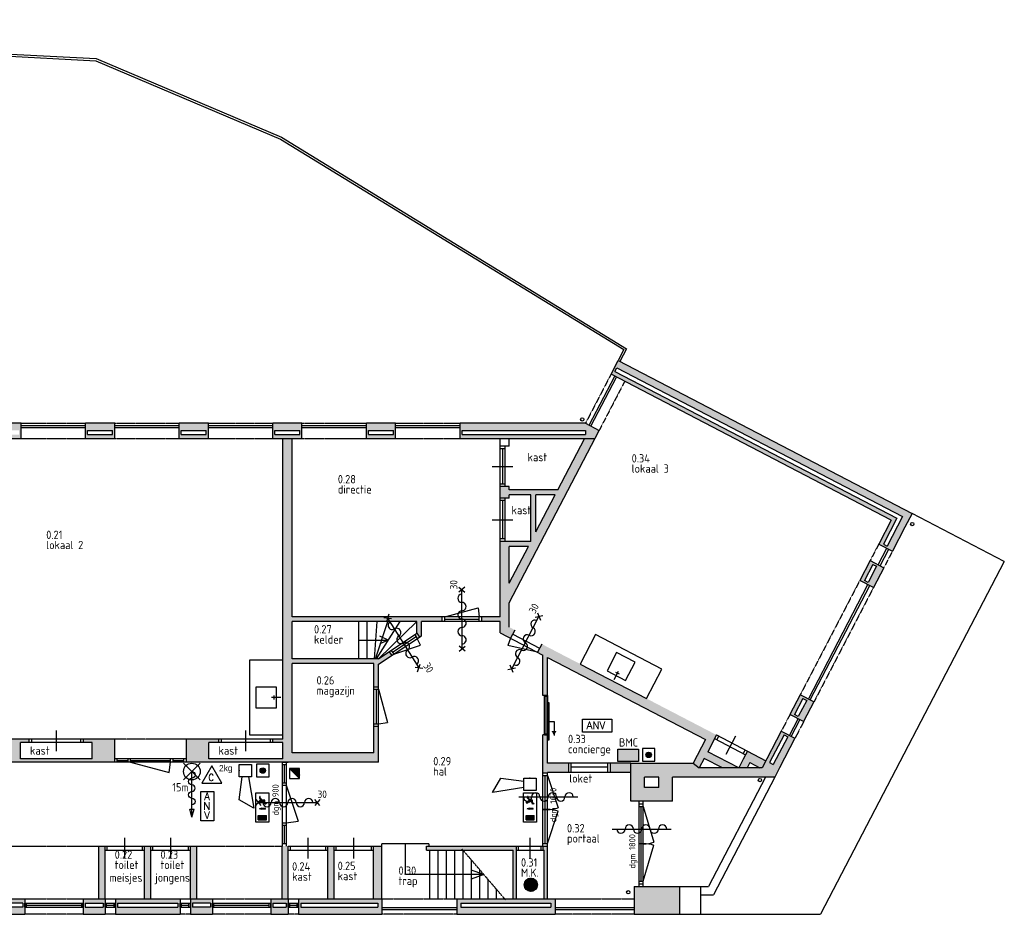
# Model space of a CAD drawing. Extents: x -405 to 650359, y -152298 to 34773.
# Tile 4 of 9: x 368327 to 391982, y -39413 to -17913. Entities that reach past the tile are written whole.
import ezdxf
from ezdxf.enums import TextEntityAlignment as Align

# ---------------------------------------------------------------- set-up
doc = ezdxf.new("R2010")
doc.units = 0
doc.header["$MEASUREMENT"] = 0
doc.linetypes.add('BORDER', pattern=[1.75, 0.5, -0.25, 0.5, -0.25, 0, -0.25])
doc.linetypes.add('DASHED', pattern=[0.75, 0.5, -0.25])
doc.layers.get('0').update_dxf_attribs({"linetype": 'CONTINUOUS'})
for name, color, linetype in [('04-Tekst', 2, 'CONTINUOUS'), ('09-Algemeen', 7, 'CONTINUOUS'), ('21-Buitenwanden', 3, 'CONTINUOUS'), ('22-Binnenwanden', 2, 'CONTINUOUS'), ('24-Trappen & hellingen', 1, 'CONTINUOUS'), ('31-Wandopeningen buiten', 2, 'CONTINUOUS'), ('32-Wandopeningen binnen', 2, 'CONTINUOUS'), ('63.2-CALAMITEITEN-DECENTRAAL', 6, 'CONTINUOUS'), ('65.1-BRAND', 6, 'CONTINUOUS'), ('65.13-BRANDBESTRIJDING', 6, 'CONTINUOUS'), ('73-Vaste keukenvoorzieningen', 1, 'CONTINUOUS'), ('93-Omheiningen', 3, 'CONTINUOUS'), ('94-Terreinafwerkingen', 7, 'CONTINUOUS')]:
    doc.layers.add(name, color=color, linetype=linetype)
doc.styles.add('GBB_ISOP', font='b-gbp3.shx')
doc.styles.add('NOTATIONS', font='ROMANS.shx', dxfattribs={"width": 0.7})
doc.styles.add('ROMANS', font='ROMANS.shx', dxfattribs={"height": 350})
doc.styles.get("Standard").update_dxf_attribs({"font": 'iso.shx'})
doc.styles.add('Symbols', font='isocp.shx', dxfattribs={"height": 180})

# ---------------------------------------------------------------- blocks, each defined once
blk = doc.blocks.new('BSHR')
at = {"linetype": 'Continuous'}
blk.add_line((1300, 0), (200, 0), dxfattribs=at)
for p, q in [((1300, 0), (1107, 52)), ((1107, -52), (1107, 52)), ((1300, 0), (1107, -52))]:
    blk.add_line(p, q)
for points in [[(2, 198), (402, -202)], [(2, -202), (402, 198)]]:
    blk.add_lwpolyline(points, dxfattribs=at)
for points in [[(200, 0, -1), (360, 0)], [(520, 0, -1), (360, 0)], [(840, 0, -1), (680, 0)], [(840, 0, -1), (1000, 0)]]:
    blk.add_lwpolyline(points, format="xyb", dxfattribs=at)
blk.add_circle((200, 0), 200)
blk.add_arc((600, 0), 80, 0, 180, dxfattribs=at)
blk.add_attdef('LENGTE', (388, 192), '', height=200)
blk = doc.blocks.new('009-kleefmagneet')
for p, q in [((120, 120), (-120, -120)), ((-120, 120), (120, 120)), ((-120, -120), (-120, 120)), ((-107, -120), (120, 107)), ((-89, -120), (120, 89)), ((-72, -120), (120, 72)), ((-54, -120), (120, 54)), ((-36, -120), (120, 36)), ((-18, -120), (120, 18)), ((120, -107), (7, 7)), ((120, -89), (16, 16)), ((120, -71), (25, 25)), ((120, -53), (34, 34)), ((120, -35), (43, 43)), ((120, -17), (52, 52)), ((120, 1), (61, 61)), ((120, 19), (70, 70)), ((120, 37), (79, 79)), ((120, 55), (88, 88)), ((120, 73), (96, 96)), ((120, 91), (105, 105)), ((120, 109), (114, 114)), ((120, 120), (120, -120)), ((120, -120), (-120, -120)), ((-118, -120), (-119, -119)), ((-100, -120), (-110, -110)), ((-82, -120), (-101, -101)), ((-64, -120), (-92, -92)), ((-46, -120), (-83, -83)), ((-28, -120), (-74, -74)), ((-10, -120), (-65, -65)), ((8, -120), (-56, -56)), ((26, -120), (-47, -47)), ((44, -120), (-38, -38)), ((62, -120), (-29, -29)), ((80, -120), (-20, -20)), ((97, -120), (-11, -11)), ((115, -120), (-2, -2)), ((0, -120), (120, 0)), ((18, -120), (120, -18)), ((36, -120), (120, -36)), ((54, -120), (120, -54)), ((72, -120), (120, -72)), ((90, -120), (120, -90)), ((108, -120), (120, -108))]:
    blk.add_line(p, q)
blk = doc.blocks.new('005-handmelder')
blk.add_hatch(color=256).paths.add_polyline_path([(-65, 0, 1), (65, 0, 1)])
blk.add_lwpolyline([(-150, -150), (150, -150), (150, 150), (-150, 150)], close=True)
blk.add_circle((0, 0), 65.3)
blk = doc.blocks.new('006-slow-whoop')
for p, q in [((0, -150), (0, 150)), ((0, 150), (300, 150)), ((300, 75), (1050, 200)), ((300, 150), (300, -150)), ((1050, 200), (850, -150)), ((300, -150), (0, -150)), ((850, -150), (300, -75))]:
    blk.add_line(p, q)
blk.add_point((150, -150))
blk = doc.blocks.new('CO2-blusser')
at = {"linetype": 'Continuous'}
for p, q in [((0, 416), (-240, 0)), ((240, 0), (0, 416)), ((-240, 0), (240, 0))]:
    blk.add_line(p, q, dxfattribs=at)
at = {"style": 'NOTATIONS', "width": 0.7}
blk.add_text('c', height=250, dxfattribs=at).set_placement((50, 58), align=Align.RIGHT)
at = {"linetype": 'Continuous', "style": 'GBB_ISOP'}
blk.add_attdef('XXX', (171, 288), '', height=150, dxfattribs=at)
blk = doc.blocks.new('Schuifdeur')
for p, q in [((1050, -70), (1050, -320)), ((1050, -320), (1620, -320))]:
    blk.add_line(p, q)
at = {"linetype": 'Continuous'}
for points in [[(0, -60), (0, -60), (35, -60), (35, 60), (35, 60), (35, 60), (0, 60), (0, -60)], [(1600, -60), (1600, -60), (1565, -60), (1565, 60), (1565, 60), (1565, 60), (1600, 60), (1600, -60)]]:
    blk.add_lwpolyline(points, dxfattribs=at)
blk.add_lwpolyline([(1565, 60), (35, 60), (35, -60), (1565, -60)], close=True)
blk.add_lwpolyline([(300, -120), (300, -80), (1800, -80), (1800, -120)], close=True, dxfattribs=at)
blk.add_lwpolyline([(1620, -320, 0, 200, 0), (1441, -320, 200, 200, 0)], format="xyseb")
blk = doc.blocks.new('010-BMC')
blk.add_hatch(color=256).paths.add_polyline_path([(250, 0), (250, 300), (-250, 300), (-250, 0)])
for p, q in [((-250, 0), (-250, 300)), ((-250, 300), (250, 300)), ((250, 300), (250, 0)), ((250, 0), (-250, 0))]:
    blk.add_line(p, q)
at = {"color": 2, "style": 'Symbols'}
blk.add_attdef('BMC', text='', height=200, dxfattribs=at).set_placement((8, 362), align=Align.CENTER)
blk = doc.blocks.new('011-noodarm(b)')
for p, q in [((0, 351), (314, 351)), ((0, -351), (0, 351)), ((314, 351), (314, -351)), ((314, -351), (0, -351))]:
    blk.add_line(p, q)
at = {"color": 2, "style": 'ROMANS'}
for s, p in [('A', (83, 147)), ('N', (63, -83)), ('V', (83, -302))]:
    blk.add_text(s, height=180, dxfattribs=at).set_placement(p)
at = {"color": 2, "style": 'Symbols'}
blk.add_attdef('groep', (350, -306), '', height=180, dxfattribs=at)
blk = doc.blocks.new('006-nooduit(a)')
for p, q in [((-351, 0), (351, 0)), ((-351, -314), (-351, 0)), ((351, 0), (351, -314)), ((-223, -217), (-268, -217)), ((-231, -207), (-265, -207)), ((-180, -157), (-231, -207)), ((-179, -174), (-223, -217)), ((-180, -107), (-180, -158)), ((-128, -216), (-179, -174)), ((-119, -99), (-171, -99)), ((-130, -109), (-171, -148)), ((-171, -113), (-171, -148)), ((-165, -160), (-171, -166)), ((-115, -213), (-171, -166)), ((-130, -109), (-166, -109)), ((-126, -192), (-165, -160)), ((-113, -110), (-158, -154)), ((-120, -185), (-158, -154)), ((-128, -246), (-128, -216)), ((-126, -192), (-120, -185)), ((-115, -246), (-115, -213)), ((11, -172), (29, -228)), ((22, -172), (11, -172)), ((22, -80), (22, -172)), ((35, -80), (22, -80)), ((46, -172), (29, -228)), ((35, -80), (35, -172)), ((35, -172), (46, -172)), ((292, -60), (187, -60)), ((187, -159), (286, -60)), ((187, -148), (276, -60)), ((187, -138), (265, -60)), ((187, -127), (255, -60)), ((187, -117), (244, -60)), ((187, -106), (233, -60)), ((187, -95), (223, -60)), ((187, -85), (212, -60)), ((187, -74), (202, -60)), ((187, -64), (191, -60)), ((187, -253), (187, -60)), ((292, -169), (187, -64)), ((187, -170), (292, -65)), ((187, -180), (292, -75)), ((292, -180), (187, -75)), ((187, -191), (292, -86)), ((292, -191), (187, -86)), ((292, -201), (187, -96)), ((187, -201), (292, -97)), ((187, -212), (292, -107)), ((292, -212), (187, -107)), ((292, -222), (187, -117)), ((187, -223), (292, -118)), ((187, -233), (292, -128)), ((292, -233), (187, -128)), ((187, -244), (292, -139)), ((292, -244), (187, -139)), ((291, -253), (187, -149)), ((280, -253), (187, -160)), ((270, -253), (187, -170)), ((259, -253), (187, -181)), ((249, -253), (187, -192)), ((238, -253), (187, -202)), ((227, -253), (187, -213)), ((217, -253), (187, -223)), ((206, -253), (187, -234)), ((189, -253), (292, -150)), ((292, -159), (193, -60)), ((199, -253), (292, -160)), ((292, -148), (204, -60)), ((210, -253), (292, -171)), ((292, -137), (214, -60)), ((220, -253), (292, -181)), ((292, -127), (225, -60)), ((231, -253), (292, -192)), ((292, -116), (236, -60)), ((242, -253), (292, -203)), ((292, -106), (246, -60)), ((252, -253), (292, -213)), ((292, -95), (257, -60)), ((263, -253), (292, -224)), ((292, -84), (267, -60)), ((273, -253), (292, -234)), ((292, -74), (278, -60)), ((292, -63), (289, -60)), ((292, -253), (292, -60)), ((351, -314), (-351, -314)), ((196, -253), (187, -245)), ((292, -253), (187, -253)), ((284, -253), (292, -245))]:
    blk.add_line(p, q)
blk.add_circle((-97, -86), 18.2)
for centre, radius, start, end in [((-265, -212), 5.6, 93.1187, 241.5324), ((-171, -109), 9.8, 87.6002, 187.0059), ((-166, -114), 4.97, 79.8909, 185.3463), ((-117, -105), 6.37, 307.8987, 109.8739), ((-121, -246), 6.53, 180, 0)]:
    blk.add_arc(centre, radius, start, end)
at = {"color": 2, "style": 'Symbols'}
blk.add_attdef('groep', text='', height=180, dxfattribs=at).set_placement((350, -492), align=Align.RIGHT)
blk = doc.blocks.new('010-noodarm(a)')
for p, q in [((-351, 0), (351, 0)), ((-351, -314), (-351, 0)), ((351, 0), (351, -314)), ((351, -314), (-351, -314))]:
    blk.add_line(p, q)
at = {"color": 2, "style": 'ROMANS'}
blk.add_text('ANV', height=180, dxfattribs=at).set_placement((-254, -239))
at = {"color": 2, "style": 'Symbols'}
blk.add_attdef('groep', text='', height=180, dxfattribs=at).set_placement((350, -492), align=Align.RIGHT)
blk = doc.blocks.new('Zelfsluitend')
at = {"linetype": 'Continuous'}
blk.add_line((-708, 0), (708, 0), dxfattribs=at)
for centre, start, end in [((-500, 0), 180, 0), ((-300, 0), 0, 180), ((-100, 0), 180, 0), ((-100, 0), 180, 0), ((100, 0), 0, 180), ((300, 0), 180, 0), ((500, 0), 0, 180)]:
    blk.add_arc(centre, 100, start, end, dxfattribs=at)
blk = doc.blocks.new('Zelfsl.WBDBO30')
at = {"layer": '65.1-BRAND', "linetype": 'Continuous'}
for p, q in [((-60, -72), (60, 72)), ((-60, 72), (60, -72)), ((0, 0), (1416, 0)), ((1476, 72), (1356, -72)), ((1476, -72), (1356, 72))]:
    blk.add_line(p, q, dxfattribs=at)
for centre, start, end in [((208, 0), 180, 0), ((408, 0), 0, 180), ((608, 0), 180, 0), ((608, 0), 180, 0), ((808, 0), 0, 180), ((1008, 0), 180, 0), ((1208, 0), 0, 180)]:
    blk.add_arc(centre, 100, start, end, dxfattribs=at)
blk.add_text('30', height=180, dxfattribs=at).set_placement((1421, 109))
blk = doc.blocks.new('001-ionisatie-melder')
h = blk.add_hatch()
h.set_pattern_fill('ANSI31', color=256, scale=4, style=0)
h.set_pattern_definition([(45, (5552.104, -9054.936), (-8.980256, 8.980256), [])])
h.paths.add_polyline_path([(-160, 0, 1), (160, 0, 1)])
blk.add_circle((0, 0), 160)

msp = doc.modelspace()

# ---------------------------------------------------------------- hatches: boundary and pattern name
at = {"layer": '21-Buitenwanden'}
h = msp.add_hatch(color=8, dxfattribs=at)
h.paths.add_polyline_path([(382704, -26105), (382533, -26433), (389266, -29938), (388966, -30514), (389294, -30685), (389594, -30109), (389765, -29780)])
h.paths.add_polyline_path([(389535, -29853), (389166, -30562), (389077, -30516), (389401, -29895), (382624, -26367), (382670, -26279)], flags=16)
h = msp.add_hatch(color=8, dxfattribs=at)
h.paths.add_polyline_path([(367659, -27613), (367659, -27983), (368359, -27983), (368359, -27613)])
h.paths.add_polyline_path([(368309, -27783), (368309, -27883), (367709, -27883), (367709, -27783)], flags=16)
h = msp.add_hatch(color=8, dxfattribs=at)
h.paths.add_polyline_path([(369909, -27613), (369909, -27983), (370609, -27983), (370609, -27613)])
h.paths.add_polyline_path([(370559, -27783), (370559, -27883), (369959, -27883), (369959, -27783)], flags=16)
h = msp.add_hatch(color=8, dxfattribs=at)
h.paths.add_polyline_path([(372159, -27613), (372159, -27983), (372859, -27983), (372859, -27613)])
h.paths.add_polyline_path([(372809, -27783), (372809, -27883), (372209, -27883), (372209, -27783)], flags=16)
h = msp.add_hatch(color=8, dxfattribs=at)
h.paths.add_polyline_path([(374409, -27613), (374409, -27983), (375109, -27983), (375109, -27613)])
h.paths.add_polyline_path([(375059, -27783), (375059, -27883), (374459, -27883), (374459, -27783)], flags=16)
h = msp.add_hatch(color=8, dxfattribs=at)
h.paths.add_polyline_path([(376659, -27613), (376659, -27983), (377359, -27983), (377359, -27613)])
h.paths.add_polyline_path([(377309, -27783), (377309, -27883), (376709, -27883), (376709, -27783)], flags=16)
h = msp.add_hatch(color=8, dxfattribs=at)
h.paths.add_polyline_path([(378909, -27613), (378909, -27983), (382144, -27983), (382247, -27784), (381919, -27613)])
h.paths.add_polyline_path([(381922, -27783), (381922, -27883), (378959, -27883), (378959, -27783)], flags=16)
h = msp.add_hatch(color=8, dxfattribs=at)
h.paths.add_polyline_path([(389086, -31084), (388758, -30913), (388511, -31388), (388839, -31559)])
h.paths.add_polyline_path([(388711, -31436), (388623, -31390), (388823, -31004), (388912, -31050)], flags=16)
h = msp.add_hatch(color=8, dxfattribs=at)
h.paths.add_polyline_path([(387408, -34309), (387079, -34138), (386832, -34612), (387160, -34783)])
h.paths.add_polyline_path([(387033, -34660), (386944, -34614), (387145, -34228), (387234, -34274)], flags=16)
h = msp.add_hatch(color=8, dxfattribs=at)
h.paths.add_polyline_path([(384655, -35893), (384509, -35783), (383009, -35783), (383009, -36693), (384009, -36693), (384009, -36113), (386468, -36113), (386583, -35892), (386953, -35182), (386625, -35011), (386166, -35893)])
h.paths.add_polyline_path([(386344, -35767), (386690, -35102), (386779, -35148), (386433, -35813)], flags=16)
h.paths.add_polyline_path([(383679, -36113), (383339, -36113), (383339, -36363), (383679, -36363)], flags=17)
msp.add_hatch(color=8, dxfattribs=at).paths.add_polyline_path([(384189, -39413), (384189, -38743), (383089, -38743), (383089, -39413)])
h = msp.add_hatch(color=8, dxfattribs=at)
h.paths.add_polyline_path([(368452, -39413), (368452, -39043), (367924, -39043), (367924, -39413)])
h.paths.add_polyline_path([(367974, -39243), (367974, -39143), (368402, -39143), (368402, -39243)], flags=16)
h = msp.add_hatch(color=8, dxfattribs=at)
h.paths.add_polyline_path([(370379, -39413), (370379, -39043), (369852, -39043), (369852, -39413)])
h.paths.add_polyline_path([(369902, -39243), (369902, -39143), (370329, -39143), (370329, -39243)], flags=16)
h = msp.add_hatch(color=8, dxfattribs=at)
h.paths.add_polyline_path([(372179, -39413), (372179, -39043), (370629, -39043), (370629, -39413)])
h.paths.add_polyline_path([(370679, -39243), (370679, -39143), (372129, -39143), (372129, -39243)], flags=16)
h = msp.add_hatch(color=8, dxfattribs=at)
h.paths.add_polyline_path([(372957, -39413), (372957, -39043), (372429, -39043), (372429, -39413)])
h.paths.add_polyline_path([(372479, -39243), (372479, -39143), (372907, -39143), (372907, -39243)], flags=16)
h = msp.add_hatch(color=8, dxfattribs=at)
h.paths.add_polyline_path([(374357, -39413), (374779, -39413), (374779, -39043), (374357, -39043)])
h.paths.add_polyline_path([(374407, -39243), (374407, -39143), (374729, -39143), (374729, -39243)], flags=16)
h = msp.add_hatch(color=8, dxfattribs=at)
h.paths.add_polyline_path([(377029, -39413), (377029, -39043), (375029, -39043), (375029, -39413)])
h.paths.add_polyline_path([(375079, -39243), (375079, -39143), (376929, -39143), (376929, -39243)], flags=16)
h = msp.add_hatch(color=8, dxfattribs=at)
h.paths.add_polyline_path([(381189, -39413), (381189, -39043), (378829, -39043), (378829, -39413)])
h.paths.add_polyline_path([(378929, -39243), (378929, -39143), (381089, -39143), (381089, -39243)], flags=16)
at = {"layer": '22-Binnenwanden'}
for points in [[(372334, -35753), (376949, -35753), (376949, -34893), (376839, -34893), (376839, -35533), (374869, -35533), (374869, -33383), (376839, -33383), (376839, -33943), (376949, -33943), (376949, -33405), (377265, -33194), (377204, -33102), (376949, -33273), (374869, -33273), (374869, -32373), (377869, -32373), (377869, -32658), (377930, -32749), (377979, -32717), (377979, -32373), (378479, -32373), (378479, -32263), (374869, -32263), (374869, -27983), (374649, -27983), (374649, -35203), (374412, -35203), (374412, -35283), (374649, -35283), (374649, -35673), (372874, -35673), (372874, -35283), (373112, -35283), (373112, -35203), (372334, -35203)], [(380870, -32918), (380768, -33113), (380899, -33181), (380899, -34153), (381009, -34153), (381009, -33238), (384805, -35214), (384509, -35783), (384655, -35893), (384774, -35665), (385212, -35893), (385602, -35893), (384857, -35505), (385067, -35102)], [(370609, -35753), (370609, -35673), (370609, -35203), (369857, -35203), (369857, -35283), (370069, -35283), (370069, -35673), (368344, -35673), (368344, -35283), (368557, -35283), (368557, -35203), (367437, -35203), (367437, -35283), (367674, -35283), (367674, -35673), (365899, -35673), (365899, -35283), (366137, -35283), (366137, -35203), (365359, -35203), (365359, -35753)], [(380899, -36013), (381009, -36013), (381009, -36003), (381509, -36003), (381509, -35783), (381009, -35783), (381009, -35103), (380938, -35103), (380899, -35103)], [(385812, -35490), (385710, -35685), (385602, -35893), (385805, -35893), (385870, -35768), (386109, -35893), (386166, -35893), (386255, -35721)], [(383009, -36003), (383009, -35783), (382509, -35783), (382509, -36003)], [(370229, -39043), (370379, -39043), (370379, -37773), (370229, -37773)], [(371329, -39043), (371479, -39043), (371479, -37773), (371329, -37773)], [(372429, -39043), (372579, -39043), (372579, -37773), (372429, -37773)], [(374629, -39043), (374779, -39043), (374779, -37773), (374629, -37773)], [(375729, -39043), (375879, -39043), (375879, -37773), (375729, -37773)], [(376829, -39043), (377029, -39043), (377029, -37773), (376829, -37773)], [(380179, -37873), (380179, -39043), (380259, -39043), (380259, -37873), (380259, -37773), (378099, -37773), (378099, -37873)], [(381009, -37773), (380899, -37773), (380899, -37873), (380929, -37873), (380929, -39043), (381009, -39043)]]:
    msp.add_hatch(color=8, dxfattribs=at).paths.add_polyline_path(points)
h = msp.add_hatch(color=8, dxfattribs=at)
h.paths.add_polyline_path([(379869, -32263), (379429, -32263), (379429, -32373), (379869, -32373), (379869, -32645), (380121, -32776), (380222, -32581), (380089, -32511), (380089, -31930), (382144, -27983), (381896, -27983), (381255, -29213), (380089, -29213), (380089, -29133), (379869, -29133), (379869, -29408), (380089, -29408), (380089, -29333), (380610, -29333), (380610, -30453), (379869, -30453)])
h.paths.add_polyline_path([(380089, -31453), (380089, -30573), (380547, -30573)], flags=16)
h.paths.add_polyline_path([(380730, -30222), (380730, -29333), (381193, -29333)], flags=16)

# ---------------------------------------------------------------- linework, layer by layer
at = {"layer": '09-Algemeen'}
for centre in [(381844, -27520), (389770, -30036), (386110, -36187), (382949, -38881)]:
    msp.add_circle(centre, 40, dxfattribs=at)
at = {"layer": '21-Buitenwanden'}
for p, q in [((382533, -26433), (382704, -26105)), ((382704, -26105), (389765, -29780)), ((389266, -29938), (382533, -26433)), ((382624, -26367), (382670, -26279)), ((382624, -26367), (389401, -29895)), ((382670, -26279), (389535, -29853)), ((368359, -27613), (367659, -27613)), ((368359, -27983), (368359, -27613)), ((369909, -27983), (369909, -27613)), ((370609, -27613), (369909, -27613)), ((370609, -27983), (370609, -27613)), ((372159, -27983), (372159, -27613)), ((372859, -27613), (372159, -27613)), ((372859, -27983), (372859, -27613)), ((374409, -27983), (374409, -27613)), ((375109, -27613), (374409, -27613)), ((375109, -27983), (375109, -27613)), ((377359, -27613), (376659, -27613)), ((376659, -27983), (376659, -27613)), ((377359, -27983), (377359, -27613)), ((381919, -27613), (378909, -27613)), ((378909, -27983), (378909, -27613)), ((381919, -27613), (382247, -27784)), ((369959, -27783), (370559, -27783)), ((369959, -27883), (369959, -27783)), ((369959, -27883), (370559, -27883)), ((370559, -27883), (370559, -27783)), ((372209, -27783), (372809, -27783)), ((372209, -27883), (372209, -27783)), ((372209, -27883), (372809, -27883)), ((372809, -27883), (372809, -27783)), ((374459, -27783), (375059, -27783)), ((374459, -27883), (374459, -27783)), ((374459, -27883), (375059, -27883)), ((375059, -27883), (375059, -27783)), ((376709, -27783), (377309, -27783)), ((376709, -27883), (376709, -27783)), ((376709, -27883), (377309, -27883)), ((377309, -27883), (377309, -27783)), ((378959, -27783), (381922, -27783)), ((378959, -27883), (378959, -27783)), ((378959, -27883), (381922, -27883)), ((381922, -27783), (381922, -27883)), ((368359, -27983), (367659, -27983)), ((370609, -27983), (369909, -27983)), ((372859, -27983), (372159, -27983)), ((375109, -27983), (374409, -27983)), ((377359, -27983), (376659, -27983)), ((382144, -27983), (378909, -27983)), ((389765, -29780), (389594, -30109)), ((389266, -29938), (388966, -30514)), ((389401, -29895), (389077, -30516)), ((389535, -29853), (389166, -30562)), ((389594, -30109), (389294, -30685)), ((388966, -30514), (389294, -30685)), ((389077, -30516), (389166, -30562)), ((388758, -30913), (388511, -31388)), ((388758, -30913), (389086, -31084)), ((388823, -31004), (388623, -31390)), ((388912, -31050), (388711, -31436)), ((388823, -31004), (388912, -31050)), ((389086, -31084), (388839, -31559)), ((388839, -31559), (388511, -31388)), ((388711, -31436), (388623, -31390)), ((387079, -34138), (386832, -34612)), ((387145, -34228), (386944, -34614)), ((387234, -34274), (387033, -34660)), ((387408, -34309), (387079, -34138)), ((387145, -34228), (387234, -34274)), ((387408, -34309), (387160, -34783)), ((387160, -34783), (386832, -34612)), ((387033, -34660), (386944, -34614)), ((386625, -35011), (386166, -35893)), ((386690, -35102), (386344, -35767)), ((386779, -35148), (386433, -35813)), ((386953, -35182), (386583, -35892)), ((386625, -35011), (386953, -35182)), ((386690, -35102), (386779, -35148)), ((383009, -36693), (383009, -35783)), ((383009, -35783), (384509, -35783)), ((384509, -35783), (384655, -35893)), ((386166, -35893), (384655, -35893)), ((386344, -35767), (386433, -35813)), ((386583, -35892), (386468, -36113)), ((383679, -36113), (383339, -36113)), ((383339, -36363), (383339, -36113)), ((383679, -36363), (383679, -36113)), ((386468, -36113), (384009, -36113)), ((384009, -36693), (384009, -36113)), ((383679, -36363), (383339, -36363)), ((384009, -36693), (383009, -36693)), ((383089, -38743), (383089, -39413)), ((383089, -38743), (384689, -38743)), ((384189, -39413), (384189, -38743)), ((384689, -39413), (384689, -38743)), ((367924, -39043), (368452, -39043)), ((368402, -39143), (367974, -39143)), ((368402, -39243), (367974, -39243)), ((368402, -39143), (368402, -39243)), ((368452, -39043), (368452, -39413)), ((369852, -39043), (370379, -39043)), ((369852, -39043), (369852, -39413)), ((369852, -39043), (370379, -39043)), ((369902, -39143), (370329, -39143)), ((369902, -39143), (369902, -39243)), ((369902, -39243), (370329, -39243)), ((370329, -39143), (370329, -39243)), ((370379, -39043), (370379, -39413)), ((370629, -39043), (372179, -39043)), ((370629, -39043), (370629, -39413)), ((370629, -39043), (372179, -39043)), ((370679, -39143), (372129, -39143)), ((370679, -39143), (370679, -39243)), ((370679, -39243), (372129, -39243)), ((372129, -39143), (372129, -39243)), ((372179, -39043), (372179, -39413)), ((372429, -39043), (372429, -39413)), ((372429, -39043), (372957, -39043)), ((372907, -39143), (372479, -39143)), ((372479, -39143), (372479, -39243)), ((372907, -39243), (372479, -39243)), ((372907, -39143), (372907, -39243)), ((372957, -39043), (372957, -39413)), ((374357, -39043), (374357, -39413)), ((374357, -39043), (374779, -39043)), ((374407, -39143), (374729, -39143)), ((374407, -39143), (374407, -39243)), ((374407, -39243), (374729, -39243)), ((374729, -39143), (374729, -39243)), ((374779, -39043), (374779, -39413)), ((375029, -39043), (375029, -39413)), ((375029, -39043), (377029, -39043)), ((375079, -39143), (376929, -39143)), ((375079, -39143), (375079, -39243)), ((375079, -39243), (376929, -39243)), ((376929, -39143), (376929, -39243)), ((377029, -39043), (377029, -39413)), ((378829, -39043), (378829, -39413)), ((378829, -39043), (381189, -39043)), ((378929, -39143), (381089, -39143)), ((378929, -39143), (378929, -39243)), ((378929, -39243), (381089, -39243)), ((381089, -39143), (381089, -39243)), ((381189, -39043), (381189, -39413)), ((367924, -39413), (368452, -39413)), ((369852, -39413), (370379, -39413)), ((369852, -39413), (370379, -39413)), ((370629, -39413), (372179, -39413)), ((370629, -39413), (372179, -39413)), ((372429, -39413), (372957, -39413)), ((374357, -39413), (374779, -39413)), ((375029, -39413), (377029, -39413)), ((378829, -39413), (381189, -39413)), ((383089, -39413), (384689, -39413))]:
    msp.add_line(p, q, dxfattribs=at)
at = {"layer": '21-Buitenwanden', "color": 8, "linetype": 'DASHED'}
for p, q in [((382533, -26433), (381919, -27613)), ((382862, -26604), (382247, -27784)), ((368359, -27613), (369909, -27613)), ((370609, -27613), (372159, -27613)), ((372859, -27613), (374409, -27613)), ((375109, -27613), (376659, -27613)), ((377359, -27613), (378909, -27613)), ((369909, -27983), (368359, -27983)), ((372159, -27983), (370609, -27983)), ((374409, -27983), (372859, -27983)), ((376659, -27983), (375109, -27983)), ((378909, -27983), (377359, -27983)), ((388966, -30514), (388758, -30913)), ((389294, -30685), (389086, -31084)), ((388511, -31388), (387079, -34138)), ((388839, -31559), (387408, -34309)), ((386832, -34612), (386625, -35011)), ((387160, -34783), (386953, -35182)), ((368452, -39043), (369852, -39043)), ((370379, -39043), (370629, -39043)), ((372179, -39043), (372429, -39043)), ((372957, -39043), (374357, -39043)), ((374779, -39043), (375029, -39043)), ((377029, -39043), (378829, -39043)), ((381189, -39043), (383089, -39043)), ((369852, -39413), (368452, -39413)), ((370629, -39413), (370379, -39413)), ((372429, -39413), (372179, -39413)), ((374357, -39413), (372957, -39413)), ((375029, -39413), (374779, -39413)), ((378829, -39413), (377029, -39413)), ((383089, -39413), (381189, -39413))]:
    msp.add_line(p, q, dxfattribs=at)
at = {"layer": '22-Binnenwanden'}
for p, q in [((380089, -31930), (382247, -27784)), ((374649, -35203), (374649, -27983)), ((374869, -32263), (374869, -27983)), ((379869, -32263), (379869, -27983)), ((380089, -28163), (380089, -27983)), ((381255, -29213), (381896, -27983)), ((380089, -29213), (380089, -29133)), ((381255, -29213), (380089, -29213)), ((380089, -29408), (380089, -29333)), ((380610, -29333), (380089, -29333)), ((380610, -30453), (380610, -29333)), ((381193, -29333), (380730, -29333)), ((380730, -30222), (380730, -29333)), ((380730, -30222), (381193, -29333)), ((380610, -30453), (379869, -30453)), ((380089, -31453), (380547, -30573)), ((380089, -31453), (380089, -30573)), ((380547, -30573), (380089, -30573)), ((380089, -32511), (380089, -31930)), ((379869, -32263), (374869, -32263)), ((374869, -33273), (374869, -32373)), ((377869, -32373), (374869, -32373)), ((377869, -32658), (377869, -32373)), ((379869, -32373), (377979, -32373)), ((377979, -32717), (377979, -32373)), ((379869, -32645), (379869, -32373)), ((376949, -33273), (377869, -32658)), ((376949, -33405), (377979, -32717)), ((379869, -32645), (380899, -33181)), ((376949, -33273), (374869, -33273)), ((380899, -34153), (380899, -33181)), ((381009, -33238), (384805, -35214)), ((381009, -34153), (381009, -33238)), ((374869, -35533), (374869, -33383)), ((376839, -33383), (374869, -33383)), ((376839, -35533), (376839, -33383)), ((376949, -35753), (376949, -33405)), ((370609, -35203), (365359, -35203)), ((370609, -35753), (370609, -35203)), ((374649, -35203), (372334, -35203)), ((372334, -35753), (372334, -35203)), ((380899, -37773), (380899, -35103)), ((381009, -35783), (381009, -35103)), ((384805, -35214), (384509, -35783)), ((385067, -35102), (384857, -35505)), ((368344, -35673), (368344, -35283)), ((370069, -35283), (368344, -35283)), ((370069, -35673), (370069, -35283)), ((372874, -35673), (372874, -35283)), ((374649, -35283), (372874, -35283)), ((374649, -35673), (374649, -35283)), ((385758, -35462), (385712, -35551)), ((370069, -35673), (368344, -35673)), ((374649, -35673), (372874, -35673)), ((376839, -35533), (374869, -35533)), ((384774, -35665), (384655, -35893)), ((385710, -35685), (385602, -35893)), ((385812, -35490), (385710, -35685)), ((385812, -35490), (386255, -35721)), ((376949, -35753), (365359, -35753)), ((374629, -35753), (374779, -35753)), ((374629, -35753), (374629, -37773)), ((374729, -35753), (374729, -37773)), ((383009, -35783), (381009, -35783)), ((385870, -35768), (385805, -35893)), ((385870, -35768), (386109, -35893)), ((381009, -39043), (381009, -36003)), ((383009, -36003), (381009, -36003)), ((370229, -39043), (370229, -37773)), ((370229, -37773), (370379, -37773)), ((370379, -39043), (370379, -37773)), ((371329, -39043), (371329, -37773)), ((371329, -37773), (371479, -37773)), ((371479, -39043), (371479, -37773)), ((372429, -39043), (372429, -37773)), ((372429, -37773), (372579, -37773)), ((372579, -39043), (372579, -37773)), ((374629, -39043), (374629, -37773)), ((374779, -39043), (374779, -37773)), ((375729, -39043), (375729, -37773)), ((375729, -37773), (375879, -37773)), ((375879, -39043), (375879, -37773)), ((376829, -39043), (376829, -37773)), ((376829, -37773), (377029, -37773)), ((377029, -39043), (377029, -37773)), ((378099, -37873), (378099, -37773)), ((378099, -37773), (380899, -37773)), ((378099, -37873), (380179, -37873)), ((380179, -39043), (380179, -37873)), ((380259, -39043), (380259, -37873)), ((380259, -37873), (380929, -37873)), ((380929, -39043), (380929, -37873)), ((380929, -39043), (381009, -39043))]:
    msp.add_line(p, q, dxfattribs=at)
at = {"layer": '22-Binnenwanden', "color": 8, "linetype": 'DASHED'}
for p, q in [((372334, -35203), (370609, -35203)), ((368074, -37773), (370229, -37773)), ((372579, -37773), (374629, -37773))]:
    msp.add_line(p, q, dxfattribs=at)
at = {"layer": '24-Trappen & hellingen'}
for p, q in [((376474, -33273), (376474, -32373)), ((376674, -33273), (376674, -32373)), ((376854, -33273), (376919, -32373)), ((376874, -33273), (377169, -32373)), ((376899, -33273), (377469, -32373)), ((377869, -32373), (376949, -33273)), ((376474, -32823), (377180, -32823)), ((377180, -32823), (376980, -32731)), ((377180, -32823), (376980, -32915)), ((386243, -36113), (384874, -38743)), ((386468, -36113), (384995, -38943)), ((378159, -37723), (377029, -37723)), ((377029, -37773), (377029, -37723)), ((377594, -38458), (377594, -37723)), ((378159, -37723), (378159, -37773)), ((378179, -39043), (378179, -37873)), ((378379, -39043), (378379, -37873)), ((378579, -39043), (378579, -37873)), ((378779, -39043), (378779, -37873)), ((378979, -39043), (378979, -37873)), ((379179, -39043), (379179, -38107)), ((379477, -38458), (377594, -38458)), ((379477, -38458), (379177, -38348)), ((379477, -38458), (379177, -38568)), ((379379, -39043), (379379, -38341)), ((379579, -39043), (379579, -38575)), ((384689, -38743), (384874, -38743)), ((379779, -39043), (379779, -38809)), ((384689, -38943), (384995, -38943)), ((379979, -39043), (379979, -39043))]:
    msp.add_line(p, q, dxfattribs=at)
at = {"layer": '24-Trappen & hellingen', "linetype": 'BORDER', "ltscale": 2}
msp.add_line((379998, -39065), (378960, -37851), dxfattribs=at)
at = {"layer": '31-Wandopeningen buiten'}
for p, q in [((382008, -27659), (382622, -26479)), ((382052, -27682), (382666, -26502)), ((368359, -27663), (369909, -27663)), ((370609, -27663), (372159, -27663)), ((372859, -27663), (374409, -27663)), ((375109, -27663), (376659, -27663)), ((377359, -27663), (378909, -27663)), ((368359, -27713), (369909, -27713)), ((370609, -27713), (372159, -27713)), ((372859, -27713), (374409, -27713)), ((375109, -27713), (376659, -27713)), ((377359, -27713), (378909, -27713)), ((388953, -31015), (389161, -30616)), ((388997, -31038), (389205, -30639)), ((387274, -34239), (388706, -31490)), ((387319, -34262), (388750, -31513)), ((386820, -35113), (387027, -34714)), ((386864, -35136), (387072, -34737)), ((380899, -37773), (380899, -36013)), ((380899, -36013), (381009, -36013)), ((380899, -36073), (381009, -36073)), ((380954, -37713), (380954, -36073)), ((381009, -37773), (381009, -36013)), ((381009, -36073), (381265, -36856)), ((381009, -36893), (380899, -36893)), ((383199, -36693), (383199, -38743)), ((383199, -36758), (383309, -36758)), ((383199, -36818), (383309, -36818)), ((383254, -38618), (383254, -36818)), ((383309, -38743), (383309, -36693)), ((383309, -38743), (383309, -36693)), ((383309, -36818), (383565, -37681)), ((381009, -37713), (381265, -36930)), ((375254, -38073), (375254, -37573)), ((376354, -38073), (376354, -37573)), ((380899, -37713), (381009, -37713)), ((380899, -37773), (381009, -37773)), ((383309, -37718), (383199, -37718)), ((383309, -38618), (383565, -37755)), ((383199, -38618), (383309, -38618)), ((383199, -38678), (383309, -38678)), ((368452, -39143), (369852, -39143)), ((368452, -39243), (368452, -39143)), ((368452, -39243), (369852, -39243)), ((368487, -39243), (368487, -39143)), ((368487, -39193), (369817, -39193)), ((369817, -39243), (369817, -39143)), ((369852, -39243), (369852, -39143)), ((370379, -39143), (370629, -39143)), ((370379, -39243), (370379, -39143)), ((370379, -39243), (370629, -39243)), ((370414, -39243), (370414, -39143)), ((370414, -39193), (370594, -39193)), ((370594, -39243), (370594, -39143)), ((370629, -39243), (370629, -39143)), ((372179, -39143), (372429, -39143)), ((372179, -39243), (372179, -39143)), ((372179, -39243), (372429, -39243)), ((372214, -39243), (372214, -39143)), ((372214, -39193), (372394, -39193)), ((372394, -39243), (372394, -39143)), ((372429, -39243), (372429, -39143)), ((372957, -39143), (374357, -39143)), ((372957, -39243), (372957, -39143)), ((372957, -39243), (374357, -39243)), ((372992, -39243), (372992, -39143)), ((372992, -39193), (374322, -39193)), ((374322, -39243), (374322, -39143)), ((374357, -39243), (374357, -39143)), ((374779, -39143), (375029, -39143)), ((374779, -39243), (374779, -39143)), ((374779, -39243), (375029, -39243)), ((374814, -39243), (374814, -39143)), ((374814, -39193), (374994, -39193)), ((374994, -39243), (374994, -39143)), ((375029, -39243), (375029, -39143)), ((377029, -39248), (378829, -39248)), ((381189, -39248), (383089, -39248)), ((377029, -39298), (378829, -39298)), ((381189, -39298), (383089, -39298))]:
    msp.add_line(p, q, dxfattribs=at)
for centre, start, end in [((381009, -35993), 270, 286.5267), ((381009, -37793), 73.4733, 90), ((383309, -36818), 270, 286.5267), ((383309, -38618), 73.4733, 90)]:
    msp.add_arc(centre, 900, start, end, dxfattribs=at)
at = {"layer": '32-Wandopeningen binnen'}
for p, q in [((380089, -28163), (379869, -28163)), ((379979, -28223), (379869, -28223)), ((379924, -28223), (379924, -29073)), ((379979, -28163), (379979, -29133)), ((379674, -28648), (380174, -28648)), ((379979, -29073), (379869, -29073)), ((380089, -29133), (379869, -29133)), ((380089, -29408), (379869, -29408)), ((379979, -29468), (379869, -29468)), ((379924, -29468), (379924, -30393)), ((379979, -29408), (379979, -30453)), ((379674, -29930), (380174, -29930)), ((379979, -30393), (379869, -30393)), ((378539, -32263), (379341, -32048)), ((379341, -32048), (379369, -32263)), ((378479, -32373), (378479, -32263)), ((378539, -32373), (378539, -32263)), ((378539, -32318), (379369, -32318)), ((379369, -32373), (379369, -32263)), ((379429, -32373), (379429, -32263)), ((380222, -32581), (380121, -32776)), ((377285, -33115), (377850, -32737)), ((377819, -32691), (377880, -32783)), ((377869, -32658), (377930, -32749)), ((377959, -32942), (377880, -32783)), ((380121, -32776), (380057, -32955)), ((380171, -32678), (380819, -33015)), ((377204, -33102), (377265, -33194)), ((377254, -33069), (377315, -33161)), ((377315, -33161), (377959, -32942)), ((380769, -33113), (380057, -32955)), ((380870, -32918), (380768, -33113)), ((376839, -33943), (376949, -33943)), ((376839, -34003), (376949, -34003)), ((376894, -34003), (376894, -34833)), ((376949, -34003), (377164, -34805)), ((381009, -34153), (380899, -34153)), ((380974, -35082), (380974, -34174)), ((369207, -35493), (369207, -34993)), ((373762, -35493), (373762, -34993)), ((376839, -34833), (376949, -34833)), ((376839, -34893), (376949, -34893)), ((376949, -34833), (377164, -34805)), ((368557, -35283), (368557, -35203)), ((368617, -35283), (368617, -35203)), ((369797, -35283), (369797, -35203)), ((369857, -35283), (369857, -35203)), ((373112, -35283), (373112, -35203)), ((373172, -35283), (373172, -35203)), ((374352, -35283), (374352, -35203)), ((374412, -35283), (374412, -35203)), ((381009, -35103), (380899, -35103)), ((385020, -35191), (385765, -35579)), ((385067, -35102), (385812, -35490)), ((385074, -35219), (385120, -35130)), ((385299, -35565), (385530, -35121)), ((372334, -35673), (370609, -35673)), ((370609, -35753), (370609, -35673)), ((370669, -35753), (370669, -35673)), ((370669, -35713), (370932, -35713)), ((370932, -35753), (370932, -35673)), ((370992, -35753), (370992, -35673)), ((370992, -35713), (371952, -35713)), ((371952, -35753), (371952, -35673)), ((372012, -35753), (372012, -35673)), ((372012, -35713), (372274, -35713)), ((372274, -35753), (372274, -35673)), ((372334, -35753), (372334, -35673)), ((385212, -35893), (384774, -35665)), ((385602, -35893), (384857, -35505)), ((370992, -35753), (371919, -36001)), ((371919, -36001), (371952, -35753)), ((374629, -35813), (374729, -35813)), ((374679, -35813), (374679, -36253)), ((381509, -35783), (381509, -36003)), ((381569, -35783), (381569, -36003)), ((381569, -35868), (382449, -35868)), ((382449, -35783), (382449, -36003)), ((382509, -35783), (382509, -36003)), ((380899, -36073), (381009, -36073)), ((374629, -36253), (374729, -36253)), ((374629, -36313), (374729, -36313)), ((374729, -36313), (375014, -37175)), ((380899, -36893), (381009, -36893)), ((374629, -37213), (374729, -37213)), ((374629, -37273), (374729, -37273)), ((374679, -37273), (374679, -37713)), ((374729, -37213), (375014, -37175)), ((370854, -38073), (370854, -37573)), ((371954, -38073), (371954, -37573)), ((380590, -38073), (380590, -37573)), ((370379, -37773), (371329, -37773)), ((370429, -37873), (370429, -37773)), ((371279, -37873), (371279, -37773)), ((371479, -37773), (372429, -37773)), ((371529, -37873), (371529, -37773)), ((372379, -37873), (372379, -37773)), ((374629, -37713), (374729, -37713)), ((374779, -37773), (375729, -37773)), ((374829, -37873), (374829, -37773)), ((375679, -37873), (375679, -37773)), ((375879, -37773), (376829, -37773)), ((375929, -37873), (375929, -37773)), ((376779, -37873), (376779, -37773)), ((380259, -37873), (380259, -37773)), ((380309, -37873), (380309, -37773)), ((380849, -37773), (380849, -37873)), ((380899, -37713), (381009, -37713)), ((380899, -37773), (380899, -37873)), ((370379, -37873), (371329, -37873)), ((371479, -37873), (372429, -37873)), ((374779, -37873), (375729, -37873)), ((375879, -37873), (376829, -37873))]:
    msp.add_line(p, q, dxfattribs=at)
at = {"layer": '73-Vaste keukenvoorzieningen'}
for p, q in [((382613, -33769), (382716, -33571)), ((382734, -33644), (382646, -33598)), ((374599, -34203), (374377, -34203)), ((374433, -34153), (374433, -34253))]:
    msp.add_line(p, q, dxfattribs=at)
for points in [[(382161, -32688), (381792, -33398), (383388, -34229), (383758, -33519)], [(373849, -35103), (374649, -35103), (374649, -33303), (373849, -33303)], [(382668, -33121), (382438, -33565), (382881, -33796), (383112, -33352)], [(373999, -34453), (374499, -34453), (374499, -33953), (373999, -33953)]]:
    msp.add_lwpolyline(points, close=True, dxfattribs=at)
at = {"layer": '93-Omheiningen'}
for p, q in [((352299, -17913), (370165, -18849)), ((352299, -17963), (370153, -18899)), ((370153, -18899), (374592, -20783)), ((370165, -18849), (374615, -20738)), ((374592, -20783), (382843, -25839)), ((374615, -20738), (382909, -25821)), ((382843, -25839), (382704, -26105)), ((382909, -25821), (382749, -26128))]:
    msp.add_line(p, q, dxfattribs=at)
at = {"layer": '94-Terreinafwerkingen'}
for p, q in [((391982, -30935), (389765, -29780)), ((391982, -30935), (387569, -39413)), ((384689, -39413), (387569, -39413))]:
    msp.add_line(p, q, dxfattribs=at)

# ---------------------------------------------------------------- block references
at = {"layer": '32-Wandopeningen binnen', "xscale": -0.59375, "yscale": 0.59375, "zscale": 0.59375, "rotation": 90}
msp.add_blockref('Schuifdeur', (380974, -34153), dxfattribs=at)
at = {"layer": '63.2-CALAMITEITEN-DECENTRAAL'}
for name, p in [('010-noodarm(a)', (382201, -34723)), ('011-noodarm(b)', (372676, -36816))]:
    msp.add_blockref(name, p, dxfattribs=at)
at = {"layer": '63.2-CALAMITEITEN-DECENTRAAL', "rotation": 269.999999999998}
for p in [(374313, -36848), (380747, -36848)]:
    msp.add_blockref('006-nooduit(a)', p, dxfattribs=at)
at = {"layer": '65.1-BRAND'}
for name, p, rotation in [('Zelfsl.WBDBO30', (378954, -33026), 90.11550211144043), ('Zelfsl.WBDBO30', (380149, -33512), 62.49999999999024), ('Zelfsl.WBDBO30', (377166, -32292), 302.0314495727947), ('006-slow-whoop', (373748, -35810), 270), ('006-slow-whoop', (380736, -36288), 180)]:
    msp.add_blockref(name, p, dxfattribs=dict(at, rotation=rotation))
at = {"layer": '65.1-BRAND', "xscale": 1.000000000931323, "yscale": 1.000000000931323, "zscale": 1.000000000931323}
msp.add_blockref('010-BMC', (382946, -35744), dxfattribs=at).add_auto_attribs({'BMC': 'BMC'})
at = {"layer": '65.1-BRAND'}
for name, p in [('005-handmelder', (383437, -35581)), ('005-handmelder', (374168, -35958)), ('Zelfsl.WBDBO30', (374061, -36727)), ('Zelfsluitend', (381027, -36591)), ('Zelfsluitend', (383272, -37366))]:
    msp.add_blockref(name, p, dxfattribs=at)
at = {"layer": '65.1-BRAND', "xscale": -1, "rotation": 180}
msp.add_blockref('009-kleefmagneet', (374931, -36027), dxfattribs=at)
at = {"layer": '65.1-BRAND', "color": 4}
msp.add_blockref('001-ionisatie-melder', (380607, -38703), dxfattribs=at)
at = {"layer": '65.13-BRANDBESTRIJDING'}
ref = msp.add_blockref('BSHR', (372463, -35781), dxfattribs=dict(at, rotation=270))
ref.add_attrib('LENGTE', '15m', (371993, -36460), dxfattribs={"layer": '0', "height": 200})
msp.add_blockref('CO2-blusser', (372945, -36263), dxfattribs=at).add_auto_attribs({'XXX': '2kg'})

# ---------------------------------------------------------------- texts
at = {"layer": '04-Tekst'}
for s, p in [('kast', (380529, -28526)), ('0.34', (383029, -28555)), ('lokaal 3', (383029, -28800)), ('0.28', (375970, -29056)), ('directie', (375970, -29301)), ('kast', (380144, -29799)), ('0.21', (368964, -30393)), ('lokaal 2', (368964, -30637)), ('0.27', (375398, -32663)), ('kelder', (375398, -32908)), ('0.26', (375458, -33890)), ('magazijn', (375458, -34135)), ('0.33', (381500, -35298)), ('kast', (368574, -35577)), ('kast', (373104, -35577)), ('concierge', (381500, -35543)), ('0.29', (378262, -35834)), ('hal', (378262, -36078)), ('loket', (381530, -36247)), ('0.32', (381475, -37444)), ('portaal', (381475, -37689)), ('0.22', (370609, -38078)), ('0.23', (371709, -38078)), ('0.31', (380370, -38267)), ('toilet', (370609, -38323)), ('toilet', (371709, -38323)), ('0.24', (374871, -38362)), ('0.25', (375966, -38348)), ('0.30', (377427, -38463)), ('M.K.', (380370, -38512)), ('meisjes', (370486, -38630)), ('jongens', (371586, -38630)), ('kast', (374871, -38606)), ('kast', (375966, -38593)), ('trap', (377427, -38708))]:
    msp.add_text(s, height=200, dxfattribs=at).set_placement(p)
for s, p in [('dgm 900', (374548, -37040)), ('dgm 1630', (381222, -37198)), ('dgm 1800', (383118, -38312))]:
    msp.add_text(s, height=150, rotation=90, dxfattribs=at).set_placement(p)

doc.saveas('drawing.dxf')
